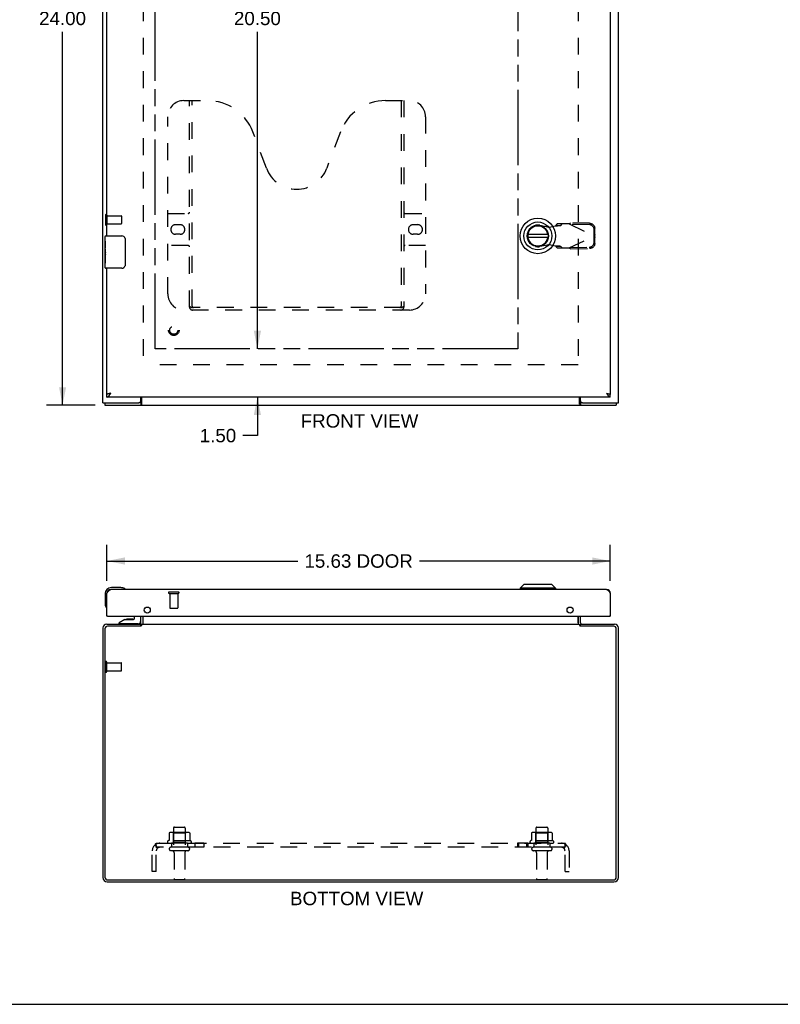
# Model space of a CAD drawing. Header units: inches. Extents: x 0 to 94.4, y 0 to 61.1.
# Tile 2 of 4: x 23.6 to 47.2, y 0 to 30.6. Entities that reach past the tile are written whole.
import ezdxf

# ---------------------------------------------------------------- set-up
doc = ezdxf.new("R2010")
doc.units = ezdxf.units.IN
doc.header["$LTSCALE"] = 5.194444
doc.header["$MEASUREMENT"] = 0
doc.linetypes.add('HIDDEN', pattern=[0.2, 0.1, -0.1])
doc.linetypes.add('PHANTOM', pattern=[0.8, 0.45, -0.05, 0.1, -0.05, 0.1, -0.05])
doc.layers.get('0').update_dxf_attribs({"linetype": 'CONTINUOUS'})
for name, color, linetype in [('02___PRT_ALL_AXES', 7, 'CONTINUOUS'), ('AVAILABLE_DOOR_SPACE', 7, 'CONTINUOUS'), ('DEFAULT_2', 8, 'HIDDEN'), ('DIMENSIONS', 7, 'CONTINUOUS')]:
    doc.layers.add(name, color=color, linetype=linetype)
doc.styles.get("Standard").update_dxf_attribs({"font": 'arial.ttf'})
doc.dimstyles.new('DIMSTYLE_1', dxfattribs={"dimtxt": 0.416667, "dimasz": 0.555556, "dimexe": 0.09, "dimexo": 0.07, "dimgap": 0.0375, "dimtad": 0, "dimtih": 1, "dimtoh": 1, "dimzin": 4, "dimdsep": 46, "dimtxsty": 'Standard', "dimblk": '_FILLED', "dimblk1": '_FILLED', "dimblk2": '_FILLED', "dimcen": 0.09, "dimazin": 1, "dimtfac": 1, "dimtdec": 3, "dimtofl": 0, "dimtmove": 0, "dimatfit": 3, "dimldrblk": '_FILLED', "dimfxl": 1, "dimtolj": 1, "dimtzin": 4, "dimarcsym": 0})

# ---------------------------------------------------------------- blocks, each defined once
blk = doc.blocks.new('_FILLED')
at = {"color": 0, "linetype": 'ByBlock'}
blk.add_solid([(0, 0), (-1, 0.2), (-1, -0.2)], dxfattribs=at)
blk = doc.blocks.new('*D2')
at = {"layer": 'DIMENSIONS', "color": 2, "linetype": 'Continuous'}
for p, q in [((25.949, 42.595), (24.442, 42.595)), ((24.942, 42.595), (24.942, 31.012)), ((24.942, 18.595), (24.942, 30.179)), ((25.949, 18.595), (24.442, 18.595))]:
    blk.add_line(p, q, dxfattribs=at)
at = {"layer": 'DIMENSIONS', "color": 2, "linetype": 'Continuous', "xscale": 0.5555555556, "yscale": 0.5555555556, "zscale": 0.5555555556}
for p, rotation in [((24.942, 42.595), 90), ((24.942, 18.595), 270)]:
    blk.add_blockref('_FILLED', p, dxfattribs=dict(at, rotation=rotation))
at = {"layer": 'DIMENSIONS', "color": 2, "linetype": 'Continuous', "insert": (24.942, 30.804), "char_height": 0.4167, "width": 1.45601, "attachment_point": 2, "line_spacing_factor": 0.9}
blk.add_mtext('24.00', dxfattribs=at)
blk = doc.blocks.new('*D5')
at = {"layer": 'DIMENSIONS', "color": 2, "linetype": 'Continuous'}
for p, q in [((26.32, 13.143), (26.32, 14.257)), ((41.945, 13.143), (41.945, 14.257)), ((26.32, 13.757), (32.244, 13.757)), ((41.945, 13.757), (36.022, 13.757))]:
    blk.add_line(p, q, dxfattribs=at)
at = {"layer": 'DIMENSIONS', "color": 2, "linetype": 'Continuous', "xscale": 0.5555555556, "yscale": 0.5555555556, "zscale": 0.5555555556, "rotation": 180}
blk.add_blockref('_FILLED', (26.32, 13.757), dxfattribs=at)
at = {"layer": 'DIMENSIONS', "color": 2, "linetype": 'Continuous', "xscale": 0.5555555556, "yscale": 0.5555555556, "zscale": 0.5555555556}
blk.add_blockref('_FILLED', (41.945, 13.757), dxfattribs=at)
at = {"layer": 'DIMENSIONS', "color": 2, "linetype": 'Continuous', "insert": (34.133, 13.965), "char_height": 0.4167, "width": 3.36121, "attachment_point": 2, "line_spacing_factor": 0.9}
blk.add_mtext('15.63 DOOR', dxfattribs=at)
blk = doc.blocks.new('*D8')
at = {"layer": 'DIMENSIONS', "color": 2, "linetype": 'Continuous'}
for p, q in [((30.99, 40.845), (30.99, 31.012)), ((30.99, 20.345), (30.99, 30.179))]:
    blk.add_line(p, q, dxfattribs=at)
at = {"layer": 'DIMENSIONS', "color": 2, "linetype": 'Continuous', "xscale": 0.5555555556, "yscale": 0.5555555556, "zscale": 0.5555555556}
for p, rotation in [((30.99, 40.845), 90), ((30.99, 20.345), 270)]:
    blk.add_blockref('_FILLED', p, dxfattribs=dict(at, rotation=rotation))
at = {"layer": 'DIMENSIONS', "color": 2, "linetype": 'Continuous', "insert": (30.99, 30.804), "char_height": 0.4167, "width": 1.45601, "attachment_point": 2, "line_spacing_factor": 0.9}
blk.add_mtext('20.50', dxfattribs=at)
blk = doc.blocks.new('*D9')
at = {"layer": 'DIMENSIONS', "color": 2, "linetype": 'Continuous'}
for p, q in [((30.99, 20.345), (30.99, 21.456)), ((30.99, 18.845), (30.99, 17.649)), ((30.99, 17.649), (30.54, 17.649))]:
    blk.add_line(p, q, dxfattribs=at)
at = {"layer": 'DIMENSIONS', "color": 2, "linetype": 'Continuous', "xscale": 0.5555555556, "yscale": 0.5555555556, "zscale": 0.5555555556}
for p, rotation in [((30.99, 20.345), 270), ((30.99, 18.845), 90)]:
    blk.add_blockref('_FILLED', p, dxfattribs=dict(at, rotation=rotation))
at = {"layer": 'DIMENSIONS', "color": 2, "linetype": 'Continuous', "insert": (30.332, 17.858), "char_height": 0.4167, "width": 1.13228, "attachment_point": 3, "line_spacing_factor": 0.9}
blk.add_mtext('1.50', dxfattribs=at)

msp = doc.modelspace()

# ---------------------------------------------------------------- linework, layer by layer
at = {"color": 3, "linetype": 'Continuous'}
for p, q in [((26.195, 18.67), (26.195, 42.52)), ((42.195, 18.67), (42.195, 42.52)), ((41.945, 42.27), (41.945, 18.92)), ((26.32, 23.845), (26.32, 37.345)), ((26.32, 18.92), (26.32, 22.845)), ((26.373, 18.947), (26.369, 18.946)), ((26.378, 18.948), (26.373, 18.947)), ((26.383, 18.949), (26.378, 18.948)), ((26.387, 18.951), (26.383, 18.949)), ((26.392, 18.952), (26.387, 18.951)), ((26.408, 18.956), (26.4, 18.954)), ((26.418, 18.958), (26.408, 18.956)), ((26.437, 18.962), (26.418, 18.958)), ((26.422, 18.939), (26.426, 18.945)), ((26.426, 18.945), (26.43, 18.951)), ((26.43, 18.951), (26.437, 18.962)), ((41.828, 18.962), (41.831, 18.962)), ((41.828, 18.962), (41.834, 18.953)), ((41.831, 18.962), (41.842, 18.959)), ((41.834, 18.953), (41.839, 18.945)), ((41.839, 18.945), (41.843, 18.939)), ((41.842, 18.959), (41.85, 18.957)), ((41.85, 18.957), (41.858, 18.956)), ((41.858, 18.956), (41.863, 18.954)), ((41.87, 18.952), (41.875, 18.951)), ((41.875, 18.951), (41.88, 18.95)), ((41.88, 18.95), (41.885, 18.949)), ((41.885, 18.949), (41.89, 18.948)), ((26.195, 18.67), (27.31, 18.67)), ((41.945, 18.845), (26.32, 18.845)), ((27.37, 18.73), (27.37, 18.845)), ((27.397, 18.845), (27.397, 18.626)), ((40.993, 18.626), (40.993, 18.845)), ((41.02, 18.73), (41.02, 18.845)), ((41.08, 18.67), (42.195, 18.67)), ((41.843, 18.939), (41.847, 18.933)), ((26.258, 18.595), (42.132, 18.595)), ((41.828, 12.871), (26.437, 12.871)), ((26.32, 12.754), (26.326, 12.763)), ((26.32, 12.046), (26.32, 12.754)), ((26.326, 12.763), (26.33, 12.769)), ((26.33, 12.769), (26.333, 12.775)), ((41.926, 12.783), (41.93, 12.778)), ((41.93, 12.778), (41.934, 12.772)), ((41.934, 12.772), (41.938, 12.766)), ((41.945, 12.754), (41.945, 12.046)), ((26.335, 12.046), (41.93, 12.046)), ((27.37, 11.84), (27.37, 12.046)), ((27.447, 11.805), (27.447, 12.046)), ((40.943, 12.046), (40.943, 11.805)), ((41.02, 11.84), (41.02, 12.046)), ((26.195, 11.681), (26.195, 3.934)), ((26.258, 11.655), (26.258, 3.941)), ((26.312, 11.798), (27.37, 11.798)), ((27.372, 11.735), (26.338, 11.735)), ((27.373, 11.737), (27.372, 11.735)), ((27.375, 11.738), (27.373, 11.737)), ((27.378, 11.741), (27.375, 11.738)), ((27.38, 11.743), (27.378, 11.741)), ((27.384, 11.747), (27.38, 11.743)), ((27.386, 11.749), (27.384, 11.747)), ((27.397, 11.798), (27.397, 11.76)), ((27.397, 11.798), (40.993, 11.798)), ((40.958, 11.801), (40.959, 11.8)), ((40.993, 11.798), (40.993, 11.76)), ((41.01, 11.743), (41.013, 11.741)), ((41.013, 11.741), (41.015, 11.738)), ((41.015, 11.738), (41.017, 11.737)), ((41.017, 11.737), (41.018, 11.735)), ((42.052, 11.735), (41.018, 11.735)), ((41.02, 11.798), (42.078, 11.798)), ((42.132, 3.941), (42.132, 11.655)), ((42.195, 3.934), (42.195, 11.681)), ((26.331, 3.798), (42.059, 3.798)), ((26.338, 3.861), (42.052, 3.861))]:
    msp.add_line(p, q, dxfattribs=at)
at = {"color": 7, "linetype": 'Continuous'}
for p, q in [((26.275, 23.845), (26.785, 23.845)), ((40.008, 23.885), (39.383, 23.885)), ((26.885, 23.745), (26.885, 22.945)), ((39.383, 23.806), (40.008, 23.806)), ((26.26, 23.23), (26.26, 23.263)), ((26.26, 22.86), (26.26, 23)), ((26.785, 22.845), (26.275, 22.845)), ((26.258, 18.67), (26.258, 18.595)), ((26.32, 18.845), (26.32, 18.92)), ((27.372, 18.67), (27.31, 18.67)), ((27.372, 18.67), (27.372, 18.595)), ((41.08, 18.67), (41.018, 18.67)), ((41.018, 18.67), (41.018, 18.595)), ((41.945, 18.845), (41.945, 18.92)), ((42.132, 18.67), (42.132, 18.595)), ((26.749, 12.931), (26.46, 12.931)), ((26.787, 12.928), (26.749, 12.931)), ((26.885, 12.884), (26.885, 12.885)), ((39.262, 13.029), (39.144, 12.911)), ((39.144, 12.911), (39.144, 12.871)), ((40.246, 12.911), (39.144, 12.911)), ((40.128, 13.029), (39.262, 13.029)), ((40.128, 13.029), (40.246, 12.911)), ((40.246, 12.911), (40.246, 12.871)), ((26.26, 12.731), (26.26, 12.442)), ((26.26, 12.442), (26.263, 12.404)), ((26.305, 12.313), (26.306, 12.309)), ((26.306, 12.309), (26.306, 12.308)), ((26.335, 12.046), (26.32, 12.046)), ((26.87, 11.941), (26.694, 11.842)), ((26.87, 11.941), (27.147, 11.941)), ((27.029, 11.957), (26.959, 11.957)), ((27.099, 11.957), (27.029, 11.957)), ((27.178, 11.972), (27.178, 12.046)), ((27.363, 12.046), (27.363, 11.882)), ((27.445, 11.84), (27.445, 12.046)), ((40.945, 11.84), (40.945, 12.046)), ((41.93, 12.046), (41.945, 12.046)), ((26.694, 11.803), (26.694, 11.842)), ((27.284, 11.803), (26.694, 11.803)), ((26.899, 11.798), (26.899, 11.803)), ((27.158, 11.798), (27.159, 11.803)), ((27.37, 11.735), (27.37, 11.798)), ((27.387, 11.75), (27.37, 11.776)), ((41.003, 11.75), (41.02, 11.776)), ((41.02, 11.735), (41.02, 11.798)), ((0, 0), (94.444, 0))]:
    msp.add_line(p, q, dxfattribs=at)
for points in [[(26.878, 23.782), (26.88, 23.776), (26.882, 23.77), (26.883, 23.764), (26.884, 23.758), (26.885, 23.752), (26.885, 23.745)], [(26.885, 22.945), (26.885, 22.939), (26.884, 22.933), (26.883, 22.927), (26.882, 22.921), (26.88, 22.915), (26.878, 22.909)], [(27.381, 18.675), (27.38, 18.674), (27.379, 18.673), (27.378, 18.673), (27.377, 18.672), (27.376, 18.671), (27.375, 18.671), (27.374, 18.671), (27.373, 18.67), (27.372, 18.67)], [(27.397, 18.681), (27.396, 18.682), (27.396, 18.682), (27.395, 18.682), (27.394, 18.682), (27.392, 18.682), (27.391, 18.682), (27.39, 18.681), (27.389, 18.681), (27.388, 18.68), (27.386, 18.679), (27.385, 18.679), (27.384, 18.678), (27.383, 18.677), (27.381, 18.675)], [(40.993, 18.681), (40.994, 18.682), (40.995, 18.682), (40.996, 18.682), (40.997, 18.682), (40.998, 18.682), (40.999, 18.682), (41, 18.681), (41.001, 18.681), (41.003, 18.68), (41.004, 18.679), (41.005, 18.679), (41.006, 18.678), (41.007, 18.677)], [(41.007, 18.677), (41.009, 18.675), (41.01, 18.674), (41.011, 18.673), (41.012, 18.673), (41.013, 18.672), (41.014, 18.671), (41.015, 18.671), (41.016, 18.671), (41.017, 18.67), (41.018, 18.67)], [(26.885, 12.885), (26.883, 12.885), (26.882, 12.885), (26.878, 12.886)], [(26.306, 12.308), (26.307, 12.306), (26.307, 12.306)]]:
    msp.add_lwpolyline(points, dxfattribs=at)
at = {"color": 3, "linetype": 'Continuous'}
for points in [[(26.369, 18.946), (26.367, 18.945), (26.364, 18.944), (26.362, 18.944), (26.36, 18.943), (26.358, 18.943), (26.356, 18.942), (26.354, 18.941), (26.352, 18.941), (26.351, 18.94), (26.349, 18.94), (26.347, 18.939), (26.345, 18.938), (26.344, 18.938), (26.342, 18.937), (26.341, 18.936), (26.339, 18.936), (26.338, 18.935), (26.336, 18.935), (26.335, 18.934), (26.334, 18.933), (26.332, 18.933), (26.331, 18.932), (26.33, 18.931), (26.329, 18.931), (26.328, 18.93), (26.327, 18.93), (26.326, 18.929), (26.325, 18.928), (26.325, 18.928), (26.324, 18.927), (26.323, 18.927), (26.323, 18.926), (26.322, 18.925), (26.322, 18.925), (26.321, 18.924), (26.321, 18.923), (26.321, 18.923), (26.32, 18.922), (26.32, 18.922), (26.32, 18.921), (26.32, 18.92)], [(26.4, 18.954), (26.397, 18.953), (26.392, 18.952)], [(41.863, 18.954), (41.868, 18.953), (41.87, 18.952)], [(41.89, 18.948), (41.894, 18.946), (41.896, 18.946), (41.899, 18.945), (41.901, 18.944), (41.903, 18.944), (41.905, 18.943), (41.907, 18.943), (41.909, 18.942), (41.911, 18.941), (41.913, 18.941), (41.915, 18.94), (41.916, 18.94), (41.918, 18.939), (41.92, 18.938), (41.921, 18.938), (41.923, 18.937), (41.925, 18.936), (41.926, 18.936), (41.928, 18.935), (41.929, 18.935), (41.93, 18.934), (41.932, 18.933), (41.933, 18.933), (41.934, 18.932), (41.935, 18.931), (41.936, 18.931), (41.937, 18.93), (41.938, 18.93), (41.939, 18.929), (41.94, 18.928), (41.941, 18.928), (41.941, 18.927), (41.942, 18.927), (41.943, 18.926), (41.943, 18.925), (41.944, 18.925), (41.944, 18.924), (41.944, 18.923), (41.945, 18.923), (41.945, 18.922), (41.945, 18.922), (41.945, 18.921), (41.945, 18.92)], [(26.32, 18.845), (26.322, 18.845), (26.324, 18.846), (26.326, 18.846), (26.328, 18.846), (26.33, 18.846), (26.331, 18.847), (26.333, 18.847), (26.335, 18.848), (26.337, 18.848), (26.339, 18.849), (26.341, 18.85), (26.343, 18.851), (26.345, 18.852), (26.347, 18.853), (26.348, 18.854), (26.35, 18.855), (26.352, 18.856), (26.354, 18.857), (26.356, 18.859), (26.358, 18.86), (26.36, 18.862), (26.362, 18.863), (26.364, 18.865), (26.365, 18.866), (26.367, 18.868), (26.369, 18.87), (26.371, 18.872), (26.373, 18.874), (26.375, 18.876), (26.377, 18.878), (26.379, 18.88), (26.38, 18.882), (26.382, 18.884), (26.384, 18.886), (26.386, 18.888), (26.388, 18.891), (26.39, 18.893), (26.392, 18.896), (26.394, 18.898), (26.396, 18.9), (26.397, 18.903), (26.399, 18.906), (26.401, 18.908), (26.403, 18.911), (26.405, 18.914), (26.407, 18.916), (26.409, 18.919), (26.411, 18.922), (26.413, 18.925), (26.414, 18.927), (26.416, 18.93), (26.418, 18.933), (26.422, 18.939)], [(41.847, 18.933), (41.849, 18.93), (41.851, 18.927), (41.853, 18.925), (41.855, 18.922), (41.856, 18.919), (41.858, 18.916), (41.86, 18.914), (41.862, 18.911), (41.864, 18.908), (41.866, 18.906), (41.868, 18.903), (41.87, 18.9), (41.872, 18.898), (41.873, 18.896), (41.875, 18.893), (41.877, 18.891), (41.879, 18.888), (41.881, 18.886), (41.883, 18.884), (41.885, 18.882), (41.887, 18.88), (41.888, 18.878), (41.89, 18.876), (41.892, 18.874), (41.894, 18.872), (41.896, 18.87), (41.898, 18.868), (41.9, 18.866), (41.902, 18.865), (41.904, 18.863), (41.905, 18.862), (41.907, 18.86), (41.909, 18.859), (41.911, 18.857), (41.913, 18.856), (41.915, 18.855), (41.917, 18.854), (41.919, 18.853), (41.921, 18.852), (41.922, 18.851), (41.924, 18.85), (41.926, 18.849), (41.928, 18.848), (41.93, 18.848), (41.932, 18.847), (41.934, 18.847), (41.936, 18.846), (41.938, 18.846), (41.939, 18.846), (41.941, 18.846), (41.943, 18.845), (41.945, 18.845)], [(27.39, 18.615), (27.387, 18.611), (27.386, 18.609), (27.385, 18.607), (27.384, 18.605), (27.383, 18.604), (27.382, 18.602), (27.381, 18.601), (27.38, 18.599), (27.379, 18.598), (27.378, 18.597), (27.376, 18.597), (27.375, 18.596), (27.374, 18.596), (27.373, 18.595), (27.373, 18.595), (27.372, 18.595)], [(27.397, 18.626), (27.396, 18.625), (27.395, 18.624), (27.394, 18.622), (27.393, 18.62), (27.392, 18.619), (27.391, 18.617), (27.39, 18.615)], [(40.993, 18.626), (40.994, 18.625), (40.995, 18.624), (40.996, 18.622), (40.997, 18.62), (40.998, 18.619), (41, 18.617), (41.001, 18.615), (41.003, 18.611)], [(41.003, 18.611), (41.004, 18.609), (41.005, 18.607), (41.006, 18.605), (41.007, 18.604), (41.008, 18.602), (41.009, 18.601), (41.01, 18.599), (41.012, 18.598), (41.013, 18.597), (41.014, 18.597), (41.015, 18.596), (41.016, 18.596), (41.017, 18.595), (41.018, 18.595), (41.018, 18.595)], [(26.333, 12.775), (26.337, 12.781), (26.339, 12.783), (26.341, 12.786), (26.343, 12.789), (26.345, 12.792), (26.347, 12.795), (26.348, 12.798), (26.35, 12.8), (26.352, 12.803), (26.354, 12.806), (26.356, 12.808), (26.358, 12.811), (26.36, 12.813), (26.362, 12.816), (26.364, 12.819), (26.365, 12.821), (26.367, 12.823), (26.369, 12.826), (26.371, 12.828), (26.373, 12.83), (26.375, 12.833), (26.377, 12.835), (26.379, 12.837), (26.38, 12.839), (26.382, 12.841), (26.384, 12.843), (26.386, 12.845), (26.388, 12.847), (26.39, 12.848), (26.392, 12.85), (26.394, 12.852), (26.396, 12.853), (26.397, 12.855), (26.399, 12.856), (26.401, 12.858), (26.403, 12.859), (26.405, 12.86), (26.407, 12.862), (26.409, 12.863), (26.411, 12.864), (26.413, 12.865), (26.414, 12.866), (26.416, 12.867), (26.418, 12.867), (26.42, 12.868), (26.422, 12.869), (26.424, 12.869), (26.426, 12.87), (26.428, 12.87), (26.43, 12.871), (26.431, 12.871), (26.433, 12.871), (26.435, 12.871), (26.437, 12.871)], [(41.828, 12.871), (41.83, 12.871), (41.832, 12.871), (41.834, 12.871), (41.836, 12.871), (41.838, 12.87), (41.839, 12.87), (41.841, 12.869), (41.843, 12.869), (41.845, 12.868), (41.847, 12.867), (41.849, 12.867), (41.851, 12.866), (41.853, 12.865), (41.855, 12.864), (41.856, 12.863), (41.858, 12.862), (41.86, 12.86), (41.862, 12.859), (41.864, 12.858), (41.866, 12.856), (41.868, 12.855), (41.87, 12.853), (41.872, 12.852), (41.873, 12.85), (41.875, 12.848), (41.877, 12.847), (41.879, 12.845), (41.881, 12.843), (41.883, 12.841), (41.885, 12.839), (41.887, 12.837), (41.888, 12.835), (41.89, 12.833), (41.892, 12.83), (41.894, 12.828), (41.896, 12.826), (41.898, 12.823), (41.9, 12.821), (41.902, 12.819), (41.904, 12.816), (41.905, 12.813), (41.907, 12.811), (41.909, 12.808), (41.911, 12.806), (41.913, 12.803), (41.915, 12.8), (41.917, 12.798), (41.919, 12.795), (41.921, 12.792), (41.922, 12.789), (41.924, 12.786), (41.926, 12.783)], [(41.938, 12.766), (41.943, 12.757), (41.945, 12.754)], [(27.351, 11.805), (27.351, 11.805), (27.352, 11.805), (27.353, 11.805), (27.353, 11.805), (27.354, 11.805), (27.355, 11.805), (27.357, 11.804), (27.358, 11.804), (27.359, 11.803)], [(27.359, 11.803), (27.361, 11.801), (27.363, 11.801), (27.364, 11.8), (27.365, 11.799), (27.367, 11.799), (27.368, 11.798), (27.369, 11.798), (27.37, 11.798)], [(27.397, 11.76), (27.396, 11.759), (27.395, 11.758), (27.394, 11.757), (27.393, 11.756), (27.392, 11.754), (27.391, 11.753), (27.39, 11.752), (27.389, 11.751), (27.387, 11.75), (27.386, 11.749)], [(27.431, 11.8), (27.43, 11.8), (27.429, 11.799), (27.427, 11.799), (27.426, 11.798), (27.425, 11.798), (27.424, 11.798)], [(27.435, 11.802), (27.432, 11.801), (27.431, 11.8)], [(27.44, 11.805), (27.438, 11.804), (27.437, 11.804), (27.436, 11.803), (27.435, 11.802)], [(27.447, 11.805), (27.446, 11.805), (27.445, 11.805), (27.444, 11.805), (27.443, 11.805), (27.442, 11.805), (27.441, 11.805), (27.44, 11.805)], [(40.943, 11.805), (40.944, 11.805), (40.945, 11.805), (40.946, 11.805), (40.947, 11.805), (40.948, 11.805), (40.949, 11.805), (40.951, 11.805)], [(40.951, 11.805), (40.952, 11.804), (40.953, 11.804), (40.954, 11.803), (40.955, 11.802), (40.958, 11.801)], [(40.959, 11.8), (40.96, 11.8), (40.962, 11.799), (40.963, 11.799), (40.964, 11.798), (40.965, 11.798), (40.966, 11.798)], [(40.993, 11.76), (40.994, 11.759), (40.995, 11.758), (40.996, 11.757), (40.997, 11.756), (40.998, 11.754), (41, 11.753), (41.001, 11.752), (41.002, 11.751), (41.003, 11.75), (41.004, 11.749), (41.005, 11.748), (41.01, 11.743)], [(41.029, 11.801), (41.027, 11.801), (41.026, 11.8), (41.025, 11.799), (41.024, 11.799), (41.022, 11.798), (41.021, 11.798), (41.02, 11.798)], [(41.039, 11.805), (41.039, 11.805), (41.038, 11.805), (41.038, 11.805), (41.037, 11.805), (41.036, 11.805), (41.035, 11.805), (41.034, 11.804), (41.033, 11.804), (41.031, 11.803), (41.029, 11.801)]]:
    msp.add_lwpolyline(points, dxfattribs=at)
at = {"color": 7, "linetype": 'Continuous'}
for radius in [0.551, 0.433, 0.329, 0.317]:
    msp.add_circle((39.695, 23.845), radius, dxfattribs=at)
at = {"color": 3, "linetype": 'Continuous'}
for centre in [(27.57, 12.234), (40.695, 12.234)]:
    msp.add_circle(centre, 0.094, dxfattribs=at)
at = {"color": 7, "linetype": 'Continuous'}
for centre, radius, start, end in [((39.695, 23.845), 0.315, 10.0787, 349.9213), ((26.275, 23.83), 0.015, 90, 180), ((26.785, 23.745), 0.1, 21.1999, 90), ((26.275, 22.86), 0.015, 180, 270), ((26.785, 22.945), 0.1, 270, 338.8001), ((26.46, 12.731), 0.2, 90, 180), ((26.749, 12.681), 0.25, 59.1101, 90), ((26.87, 12.886), 0.015, 270, 353.6204), ((26.87, 12.883), 0.015, 6.3796, 59.1101), ((26.51, 12.442), 0.25, 180, 210.8899), ((26.308, 12.321), 0.015, 210.8899, 263.6204), ((26.305, 12.321), 0.015, 276.3796, 360), ((26.959, 11.867), 0.09, 90, 124.6434), ((27.099, 11.867), 0.09, 55.8656, 90), ((27.147, 11.972), 0.031, 270, 360), ((27.284, 11.882), 0.079, 270, 360), ((27.328, 11.84), 0.117, 342.3054, 360), ((41.062, 11.84), 0.117, 180, 197.6946)]:
    msp.add_arc(centre, radius, start, end, dxfattribs=at)
at = {"color": 3, "linetype": 'Continuous'}
for centre, radius, start, end in [((27.31, 18.73), 0.06, 270, 360), ((41.08, 18.73), 0.06, 180, 270), ((26.437, 12.754), 0.117, 90, 180), ((41.828, 12.754), 0.117, 0, 90), ((26.335, 12.061), 0.015, 180, 270), ((41.93, 12.061), 0.015, 270, 360), ((26.312, 11.681), 0.117, 90, 180), ((26.338, 11.655), 0.08, 90, 180), ((27.328, 11.84), 0.042, 270, 360), ((41.062, 11.84), 0.042, 180, 270), ((42.052, 11.655), 0.08, 0, 90), ((42.078, 11.681), 0.117, 0, 90), ((26.331, 3.934), 0.136, 180, 270), ((26.338, 3.941), 0.08, 180, 270), ((42.052, 3.941), 0.08, 270, 360), ((42.059, 3.934), 0.136, 270, 360)]:
    msp.add_arc(centre, radius, start, end, dxfattribs=at)
at = {"layer": '02___PRT_ALL_AXES', "color": 8, "linetype": 'HIDDEN'}
for p, q in [((26.313, 24.221), (26.313, 24.469)), ((26.313, 24.469), (26.76, 24.469)), ((26.313, 24.221), (26.76, 24.221)), ((28.271, 12.753), (28.271, 12.306)), ((28.271, 12.753), (28.519, 12.753)), ((28.519, 12.753), (28.519, 12.306)), ((26.313, 10.349), (26.313, 10.597)), ((26.313, 10.597), (26.76, 10.597)), ((26.313, 10.349), (26.76, 10.349)), ((28.387, 5.468), (28.387, 4.873)), ((28.753, 5.468), (28.753, 4.873)), ((39.637, 5.468), (39.637, 4.873)), ((40.003, 5.468), (40.003, 4.873)), ((28.926, 5.068), (28.214, 5.068)), ((28.236, 4.998), (28.32, 4.998)), ((28.32, 4.998), (28.32, 4.873)), ((28.82, 4.998), (28.32, 4.998)), ((28.82, 4.998), (28.82, 4.873)), ((28.82, 4.998), (28.904, 4.998)), ((29.048, 4.998), (29.048, 4.873)), ((29.329, 4.998), (29.048, 4.998)), ((29.329, 4.998), (29.329, 4.873)), ((39.381, 4.998), (39.061, 4.998)), ((39.061, 4.998), (39.061, 4.873)), ((39.1, 4.998), (39.1, 4.873)), ((39.342, 4.998), (39.342, 4.873)), ((39.381, 4.998), (39.381, 4.873)), ((40.176, 5.068), (39.464, 5.068)), ((39.486, 4.998), (39.57, 4.998)), ((40.07, 4.998), (39.57, 4.998)), ((39.57, 4.998), (39.57, 4.873)), ((40.07, 4.998), (40.154, 4.998)), ((40.07, 4.998), (40.07, 4.873)), ((28.82, 4.873), (28.32, 4.873)), ((28.404, 4.705), (28.404, 3.903)), ((28.736, 4.705), (28.736, 3.903)), ((29.329, 4.873), (29.048, 4.873)), ((39.381, 4.873), (39.061, 4.873)), ((40.07, 4.873), (39.57, 4.873)), ((39.654, 4.705), (39.654, 3.903)), ((39.986, 4.705), (39.986, 3.903))]:
    msp.add_line(p, q, dxfattribs=at)
at = {"layer": '02___PRT_ALL_AXES', "color": 7, "linetype": 'Continuous'}
for p, q in [((26.26, 23.686), (26.26, 23.83)), ((26.26, 23.43), (26.26, 23.683)), ((26.269, 23.628), (26.26, 23.628)), ((26.27, 23.461), (26.27, 23.617)), ((26.26, 23.461), (26.27, 23.461)), ((26.26, 22.86), (26.26, 23.428)), ((26.263, 23.398), (26.26, 23.398)), ((26.26, 23.266), (26.269, 23.266)), ((26.26, 23.23), (26.27, 23.23)), ((26.27, 23.277), (26.27, 23.33)), ((26.27, 23), (26.27, 23.23)), ((26.26, 23.167), (26.27, 23.167)), ((26.26, 23), (26.27, 23))]:
    msp.add_line(p, q, dxfattribs=at)
for points in [[(26.26, 23.686), (26.26, 23.683), (26.261, 23.679), (26.262, 23.674), (26.263, 23.667), (26.264, 23.661), (26.266, 23.653), (26.267, 23.645), (26.268, 23.636), (26.269, 23.627), (26.27, 23.617)], [(26.26, 23.43), (26.26, 23.423), (26.261, 23.416), (26.262, 23.407), (26.263, 23.399), (26.264, 23.39), (26.265, 23.381), (26.266, 23.372), (26.267, 23.363), (26.268, 23.354), (26.269, 23.346), (26.27, 23.338), (26.27, 23.33)], [(26.27, 23.277), (26.27, 23.271), (26.269, 23.265), (26.269, 23.258), (26.268, 23.253), (26.268, 23.247), (26.267, 23.241)]]:
    msp.add_lwpolyline(points, dxfattribs=at)
at = {"layer": '02___PRT_ALL_AXES', "color": 8, "linetype": 'HIDDEN'}
msp.add_circle((28.395, 20.92), 0.124, dxfattribs=at)
at = {"layer": '02___PRT_ALL_AXES', "color": 7, "linetype": 'Continuous'}
msp.add_arc((26.46, 12.731), 0.2, 166.9743, 170.9576, dxfattribs=at)
at = {"layer": '02___PRT_ALL_AXES', "color": 8, "linetype": 'HIDDEN'}
for centre, radius, start, end in [((28.236, 5.037), 0.0384, 124.4497, 270), ((28.57, 4.468), 0.698, 117.6814, 120.6631), ((28.57, 4.468), 0.698, 59.3369, 62.3186), ((28.904, 5.037), 0.0384, 270, 55.5503), ((39.486, 5.037), 0.0384, 124.4497, 270), ((39.82, 4.468), 0.698, 117.6814, 120.6631), ((39.82, 4.468), 0.698, 59.3369, 62.3186), ((40.154, 5.037), 0.0384, 270, 55.5503)]:
    msp.add_arc(centre, radius, start, end, dxfattribs=at)
at = {"layer": '02___PRT_ALL_AXES', "color": 7, "linetype": 'Continuous'}
msp.add_ellipse((26.46, 23.263), major_axis=(0.2, 0), ratio=0.432808, start_param=-3.141593, end_param=-2.879776, dxfattribs=at)
at = {"layer": 'AVAILABLE_DOOR_SPACE', "color": 40, "linetype": 'PHANTOM'}
for p, q in [((27.82, 20.345), (27.82, 40.845)), ((39.07, 40.845), (39.07, 20.345)), ((39.07, 20.345), (27.82, 20.345))]:
    msp.add_line(p, q, dxfattribs=at)
at = {"layer": 'DEFAULT_2', "color": 8, "linetype": 'HIDDEN'}
for p, q in [((27.445, 41.42), (27.445, 19.77)), ((40.945, 41.42), (40.945, 19.77)), ((28.708, 28.045), (29.444, 28.045)), ((28.883, 21.635), (28.883, 28.045)), ((28.963, 21.665), (28.963, 28.045)), ((34.971, 28.045), (35.708, 28.045)), ((35.453, 28.045), (35.453, 21.665)), ((35.533, 28.045), (35.533, 21.635)), ((28.208, 22.045), (28.208, 27.545)), ((36.208, 27.545), (36.208, 22.045)), ((31.271, 25.944), (30.848, 27.072)), ((33.567, 27.072), (33.144, 25.944)), ((26.27, 24.487), (26.27, 24.203)), ((26.313, 24.487), (26.313, 24.203)), ((26.77, 24.459), (26.77, 24.231)), ((28.208, 24.545), (28.843, 24.545)), ((35.573, 24.545), (36.208, 24.545)), ((28.452, 24.195), (28.589, 24.195)), ((35.827, 24.195), (35.964, 24.195)), ((39.755, 24.175), (40.049, 24.121)), ((40.049, 24.121), (40.246, 24.159)), ((40.292, 24.219), (40.25, 24.173)), ((40.25, 24.173), (40.405, 24.173)), ((40.666, 24.219), (40.292, 24.219)), ((40.405, 24.173), (40.447, 24.219)), ((40.666, 24.219), (41.453, 23.845)), ((40.694, 24.206), (40.714, 24.248)), ((41.284, 24.196), (40.694, 24.206)), ((41.304, 24.237), (40.714, 24.248)), ((28.589, 23.895), (28.452, 23.895)), ((35.964, 23.895), (35.827, 23.895)), ((40.666, 23.471), (41.453, 23.845)), ((41.447, 23.848), (41.443, 24.041)), ((41.443, 23.649), (41.447, 23.842)), ((41.466, 23.89), (41.447, 23.848)), ((41.447, 23.842), (41.466, 23.801)), ((41.458, 23.86), (41.453, 23.845)), ((41.453, 23.845), (41.458, 23.83)), ((41.466, 23.89), (41.463, 24.083)), ((41.466, 23.89), (41.464, 23.883)), ((28.843, 23.545), (28.208, 23.545)), ((36.208, 23.545), (35.573, 23.545)), ((40.049, 23.57), (39.755, 23.516)), ((40.246, 23.532), (40.049, 23.57)), ((41.463, 23.608), (41.466, 23.801)), ((40.405, 23.517), (40.25, 23.517)), ((40.25, 23.517), (40.292, 23.471)), ((40.292, 23.471), (40.666, 23.471)), ((40.447, 23.471), (40.405, 23.517)), ((40.694, 23.485), (41.284, 23.495)), ((40.714, 23.443), (40.694, 23.485)), ((40.714, 23.443), (41.304, 23.453)), ((35.708, 21.545), (28.708, 21.545)), ((35.449, 21.625), (28.966, 21.625)), ((40.943, 19.845), (27.447, 19.845)), ((28.253, 12.796), (28.537, 12.796)), ((28.253, 12.753), (28.537, 12.753)), ((28.281, 12.296), (28.509, 12.296)), ((26.27, 10.331), (26.27, 10.615)), ((26.313, 10.331), (26.313, 10.615)), ((26.77, 10.359), (26.77, 10.587)), ((28.251, 5.313), (28.251, 5.095)), ((28.826, 5.334), (28.314, 5.334)), ((28.387, 5.314), (28.367, 5.334)), ((28.387, 5.018), (28.387, 5.314)), ((28.754, 5.314), (28.387, 5.314)), ((28.417, 5.498), (28.723, 5.498)), ((28.754, 5.314), (28.774, 5.334)), ((28.754, 5.018), (28.754, 5.314)), ((28.889, 5.313), (28.889, 5.095)), ((39.501, 5.313), (39.501, 5.095)), ((40.076, 5.334), (39.564, 5.334)), ((39.637, 5.314), (39.617, 5.334)), ((40.004, 5.314), (39.637, 5.314)), ((39.637, 5.018), (39.637, 5.314)), ((39.667, 5.498), (39.973, 5.498)), ((40.004, 5.314), (40.024, 5.334)), ((40.004, 5.018), (40.004, 5.314)), ((40.139, 5.313), (40.139, 5.095)), ((27.813, 4.944), (27.892, 4.848)), ((27.851, 4.873), (27.851, 4.998)), ((27.851, 4.998), (40.539, 4.998)), ((27.854, 4.918), (27.854, 4.919)), ((27.855, 4.916), (27.854, 4.918)), ((27.855, 4.915), (27.855, 4.916)), ((27.855, 4.914), (27.855, 4.915)), ((27.856, 4.912), (27.855, 4.914)), ((27.856, 4.911), (27.856, 4.912)), ((27.857, 4.909), (27.856, 4.911)), ((27.857, 4.908), (27.857, 4.909)), ((27.858, 4.906), (27.857, 4.908)), ((27.858, 4.905), (27.858, 4.906)), ((27.859, 4.903), (27.858, 4.905)), ((27.859, 4.902), (27.859, 4.903)), ((27.86, 4.9), (27.859, 4.902)), ((27.86, 4.899), (27.86, 4.9)), ((27.861, 4.897), (27.86, 4.899)), ((27.862, 4.895), (27.861, 4.897)), ((28.387, 5.018), (28.367, 4.998)), ((28.754, 5.018), (28.387, 5.018)), ((28.754, 5.018), (28.774, 4.998)), ((39.637, 5.018), (39.617, 4.998)), ((40.004, 5.018), (39.637, 5.018)), ((40.004, 5.018), (40.024, 4.998)), ((40.577, 4.944), (40.498, 4.848)), ((40.527, 4.89), (40.526, 4.889)), ((40.528, 4.893), (40.527, 4.892)), ((40.527, 4.892), (40.527, 4.89)), ((40.529, 4.895), (40.528, 4.893)), ((40.53, 4.898), (40.529, 4.897)), ((40.529, 4.897), (40.529, 4.895)), ((40.531, 4.901), (40.53, 4.9)), ((40.53, 4.9), (40.53, 4.898)), ((40.532, 4.904), (40.531, 4.903)), ((40.531, 4.903), (40.531, 4.901)), ((40.533, 4.907), (40.532, 4.906)), ((40.532, 4.906), (40.532, 4.904)), ((40.534, 4.91), (40.533, 4.908)), ((40.533, 4.908), (40.533, 4.907)), ((40.535, 4.914), (40.534, 4.912)), ((40.534, 4.912), (40.534, 4.911)), ((40.534, 4.911), (40.534, 4.91)), ((40.536, 4.916), (40.535, 4.915)), ((40.535, 4.915), (40.535, 4.914)), ((40.537, 4.921), (40.536, 4.92)), ((40.536, 4.92), (40.536, 4.919)), ((40.536, 4.919), (40.536, 4.917)), ((40.536, 4.917), (40.536, 4.916)), ((40.538, 4.924), (40.537, 4.923)), ((40.537, 4.923), (40.537, 4.922)), ((40.537, 4.922), (40.537, 4.921)), ((40.538, 4.926), (40.538, 4.925)), ((40.538, 4.925), (40.538, 4.924)), ((40.539, 4.873), (40.539, 4.998)), ((27.726, 4.123), (27.726, 4.761)), ((40.539, 4.873), (27.851, 4.873)), ((27.851, 4.123), (27.851, 4.761)), ((27.866, 4.885), (27.865, 4.886)), ((27.867, 4.883), (27.866, 4.885)), ((27.867, 4.882), (27.867, 4.883)), ((27.868, 4.881), (27.867, 4.882)), ((27.879, 4.855), (27.874, 4.86)), ((28.835, 4.767), (28.306, 4.767)), ((40.085, 4.767), (39.556, 4.767)), ((40.518, 4.872), (40.519, 4.873)), ((40.522, 4.879), (40.521, 4.878)), ((40.523, 4.882), (40.522, 4.88)), ((40.522, 4.88), (40.522, 4.879)), ((40.524, 4.884), (40.523, 4.883)), ((40.523, 4.883), (40.523, 4.882)), ((40.525, 4.886), (40.524, 4.884)), ((40.526, 4.889), (40.525, 4.887)), ((40.525, 4.887), (40.525, 4.886)), ((40.539, 4.123), (40.539, 4.761)), ((40.664, 4.761), (40.664, 4.123)), ((27.851, 4.123), (27.726, 4.123)), ((40.539, 4.123), (40.664, 4.123)), ((28.434, 3.873), (28.706, 3.873)), ((39.684, 3.873), (39.956, 3.873))]:
    msp.add_line(p, q, dxfattribs=at)
for points in [[(40.246, 24.159), (40.262, 24.16), (40.278, 24.161), (40.294, 24.162), (40.309, 24.163), (40.324, 24.164), (40.337, 24.165), (40.35, 24.166), (40.362, 24.167), (40.373, 24.168), (40.382, 24.169), (40.39, 24.17), (40.397, 24.171), (40.402, 24.172), (40.405, 24.173)], [(40.25, 24.173), (40.25, 24.171), (40.249, 24.168), (40.249, 24.166), (40.248, 24.164), (40.247, 24.161), (40.246, 24.159)], [(40.666, 24.219), (40.674, 24.224), (40.682, 24.229), (40.69, 24.234), (40.698, 24.238), (40.706, 24.243), (40.714, 24.248)], [(41.443, 24.041), (41.442, 24.056), (41.44, 24.071), (41.436, 24.086), (41.43, 24.1), (41.423, 24.113), (41.415, 24.126), (41.406, 24.138), (41.396, 24.149), (41.384, 24.16), (41.372, 24.169), (41.358, 24.177), (41.344, 24.183), (41.33, 24.188), (41.315, 24.192), (41.3, 24.195), (41.284, 24.196)], [(41.304, 24.237), (41.32, 24.236), (41.335, 24.234), (41.35, 24.23), (41.364, 24.225), (41.378, 24.218), (41.391, 24.21), (41.404, 24.201), (41.415, 24.191), (41.426, 24.18), (41.435, 24.168), (41.443, 24.155), (41.45, 24.141), (41.455, 24.127), (41.459, 24.113), (41.462, 24.098), (41.463, 24.083)], [(41.464, 23.883), (41.46, 23.868), (41.458, 23.86)], [(40.405, 23.517), (40.402, 23.518), (40.397, 23.519), (40.39, 23.52), (40.382, 23.522), (40.373, 23.523), (40.362, 23.524), (40.35, 23.525), (40.337, 23.526), (40.324, 23.527), (40.309, 23.528), (40.294, 23.529), (40.278, 23.53), (40.262, 23.531), (40.246, 23.532)], [(40.246, 23.532), (40.247, 23.529), (40.248, 23.527), (40.249, 23.525), (40.249, 23.522), (40.25, 23.52), (40.25, 23.517)], [(41.284, 23.495), (41.3, 23.496), (41.315, 23.498), (41.33, 23.502), (41.344, 23.507), (41.358, 23.514), (41.372, 23.522), (41.384, 23.531), (41.396, 23.541), (41.406, 23.552), (41.415, 23.565), (41.423, 23.577), (41.43, 23.591), (41.436, 23.605), (41.44, 23.62), (41.442, 23.634), (41.443, 23.649)], [(41.463, 23.608), (41.462, 23.593), (41.459, 23.578), (41.455, 23.564), (41.45, 23.549), (41.443, 23.536), (41.435, 23.523), (41.426, 23.511), (41.415, 23.5), (41.404, 23.489), (41.391, 23.48), (41.378, 23.472), (41.364, 23.466), (41.35, 23.461), (41.335, 23.457), (41.32, 23.454), (41.304, 23.453)], [(41.458, 23.83), (41.462, 23.815), (41.464, 23.808), (41.466, 23.801)], [(40.714, 23.443), (40.706, 23.448), (40.698, 23.452), (40.69, 23.457), (40.682, 23.462), (40.674, 23.467), (40.666, 23.471)], [(28.873, 21.665), (28.885, 21.657), (28.897, 21.65), (28.909, 21.643), (28.921, 21.637), (28.933, 21.632), (28.944, 21.628), (28.955, 21.626), (28.966, 21.625)], [(35.449, 21.625), (35.46, 21.626), (35.471, 21.628), (35.483, 21.632), (35.494, 21.637), (35.506, 21.643), (35.518, 21.65), (35.53, 21.657), (35.543, 21.665)], [(28.257, 5.322), (28.256, 5.321), (28.254, 5.32), (28.253, 5.319), (28.252, 5.317), (28.252, 5.316), (28.251, 5.314), (28.251, 5.313)], [(28.883, 5.322), (28.885, 5.321), (28.886, 5.32), (28.887, 5.319), (28.888, 5.317), (28.889, 5.316), (28.889, 5.314), (28.889, 5.313)], [(39.507, 5.322), (39.506, 5.321), (39.504, 5.32), (39.503, 5.319), (39.502, 5.317), (39.502, 5.316), (39.501, 5.314), (39.501, 5.313)], [(40.133, 5.322), (40.135, 5.321), (40.136, 5.32), (40.137, 5.319), (40.138, 5.317), (40.139, 5.316), (40.139, 5.314), (40.139, 5.313)], [(27.813, 4.944), (27.814, 4.946), (27.816, 4.947), (27.818, 4.949), (27.819, 4.951), (27.821, 4.954), (27.822, 4.957), (27.824, 4.959), (27.825, 4.962), (27.827, 4.965), (27.828, 4.968), (27.831, 4.974)], [(27.831, 4.974), (27.832, 4.977), (27.833, 4.98), (27.834, 4.982), (27.836, 4.985), (27.837, 4.987), (27.838, 4.989), (27.839, 4.991), (27.841, 4.992), (27.842, 4.994), (27.843, 4.995), (27.844, 4.996), (27.846, 4.997), (27.847, 4.997), (27.848, 4.998), (27.85, 4.998), (27.851, 4.998)], [(27.854, 4.919), (27.854, 4.92), (27.853, 4.921), (27.853, 4.922), (27.853, 4.922), (27.853, 4.923), (27.853, 4.924), (27.853, 4.924), (27.853, 4.925), (27.852, 4.926), (27.852, 4.926), (27.852, 4.927), (27.852, 4.927), (27.852, 4.928), (27.852, 4.928), (27.852, 4.929), (27.852, 4.93), (27.852, 4.93), (27.852, 4.931), (27.851, 4.931), (27.851, 4.931), (27.851, 4.932), (27.851, 4.932), (27.851, 4.932), (27.851, 4.933), (27.851, 4.933)], [(27.851, 4.933), (27.851, 4.933), (27.851, 4.933), (27.851, 4.933), (27.851, 4.933), (27.851, 4.933), (27.851, 4.932), (27.851, 4.932), (27.851, 4.932), (27.851, 4.932), (27.851, 4.931), (27.851, 4.931), (27.851, 4.93), (27.851, 4.93), (27.851, 4.93)], [(27.865, 4.886), (27.865, 4.888), (27.864, 4.889), (27.864, 4.889), (27.864, 4.89), (27.863, 4.891), (27.863, 4.892), (27.863, 4.893), (27.862, 4.894), (27.862, 4.894), (27.862, 4.895)], [(28.251, 5.095), (28.251, 5.093), (28.251, 5.092), (28.251, 5.091), (28.25, 5.09), (28.25, 5.09), (28.25, 5.089), (28.249, 5.089), (28.249, 5.088), (28.249, 5.088), (28.248, 5.087), (28.248, 5.087), (28.248, 5.087), (28.247, 5.087), (28.247, 5.086), (28.247, 5.086), (28.246, 5.086), (28.246, 5.086), (28.246, 5.086)], [(28.894, 5.086), (28.894, 5.086), (28.894, 5.086), (28.894, 5.086), (28.893, 5.086), (28.893, 5.087), (28.893, 5.087), (28.892, 5.087), (28.892, 5.087), (28.892, 5.088), (28.891, 5.088), (28.891, 5.089), (28.891, 5.089), (28.89, 5.09), (28.89, 5.09), (28.89, 5.091), (28.889, 5.092), (28.889, 5.093), (28.889, 5.095)], [(39.501, 5.095), (39.501, 5.093), (39.501, 5.092), (39.501, 5.091), (39.5, 5.09), (39.5, 5.09), (39.5, 5.089), (39.499, 5.089), (39.499, 5.088), (39.499, 5.088), (39.498, 5.087), (39.498, 5.087), (39.498, 5.087), (39.497, 5.087), (39.497, 5.086), (39.497, 5.086), (39.496, 5.086), (39.496, 5.086), (39.496, 5.086)], [(40.144, 5.086), (40.144, 5.086), (40.144, 5.086), (40.144, 5.086), (40.143, 5.086), (40.143, 5.087), (40.143, 5.087), (40.142, 5.087), (40.142, 5.087), (40.142, 5.088), (40.141, 5.088), (40.141, 5.089), (40.141, 5.089), (40.14, 5.09), (40.14, 5.09), (40.14, 5.091), (40.139, 5.092), (40.139, 5.093), (40.139, 5.095)], [(40.539, 4.933), (40.539, 4.933), (40.539, 4.933), (40.539, 4.933), (40.539, 4.933), (40.539, 4.933), (40.539, 4.932), (40.539, 4.932), (40.539, 4.932), (40.539, 4.931), (40.539, 4.931), (40.539, 4.931), (40.539, 4.93), (40.539, 4.93), (40.538, 4.929), (40.538, 4.929), (40.538, 4.928), (40.538, 4.928), (40.538, 4.927), (40.538, 4.927), (40.538, 4.926)], [(40.562, 4.968), (40.56, 4.974), (40.558, 4.977), (40.557, 4.98), (40.556, 4.982), (40.555, 4.985), (40.553, 4.987), (40.552, 4.989), (40.551, 4.991), (40.55, 4.992), (40.548, 4.994), (40.547, 4.995), (40.546, 4.996), (40.544, 4.997), (40.543, 4.997), (40.542, 4.998), (40.54, 4.998), (40.539, 4.998)], [(40.539, 4.93), (40.539, 4.93), (40.539, 4.93), (40.539, 4.931), (40.539, 4.931), (40.539, 4.932), (40.539, 4.932), (40.539, 4.932), (40.539, 4.933), (40.539, 4.933), (40.539, 4.933)], [(40.577, 4.944), (40.576, 4.946), (40.574, 4.947), (40.573, 4.949), (40.571, 4.951), (40.569, 4.954), (40.568, 4.957), (40.566, 4.959), (40.565, 4.962), (40.564, 4.965), (40.562, 4.968)], [(27.874, 4.86), (27.872, 4.861), (27.87, 4.863), (27.868, 4.865), (27.866, 4.866), (27.864, 4.868), (27.862, 4.869), (27.86, 4.87), (27.859, 4.871), (27.857, 4.872), (27.855, 4.872), (27.854, 4.873), (27.853, 4.873), (27.851, 4.873)], [(27.874, 4.869), (27.874, 4.869), (27.874, 4.869), (27.874, 4.869), (27.874, 4.869), (27.874, 4.869), (27.874, 4.87), (27.874, 4.87), (27.874, 4.87), (27.873, 4.871), (27.873, 4.871), (27.873, 4.871), (27.873, 4.872), (27.872, 4.872), (27.872, 4.873), (27.872, 4.873), (27.872, 4.874), (27.871, 4.874), (27.871, 4.875), (27.871, 4.875), (27.87, 4.876), (27.87, 4.876), (27.87, 4.877), (27.87, 4.878), (27.869, 4.878), (27.869, 4.879), (27.869, 4.879), (27.868, 4.88), (27.868, 4.881)], [(27.871, 4.873), (27.872, 4.872), (27.872, 4.872), (27.872, 4.872), (27.873, 4.871), (27.873, 4.871), (27.873, 4.871), (27.873, 4.87), (27.874, 4.87), (27.874, 4.87), (27.874, 4.87), (27.874, 4.869), (27.874, 4.869), (27.874, 4.869)], [(27.892, 4.848), (27.892, 4.847), (27.891, 4.847), (27.891, 4.847), (27.89, 4.847), (27.889, 4.847), (27.888, 4.848), (27.888, 4.848), (27.887, 4.849), (27.885, 4.849), (27.884, 4.85), (27.883, 4.851), (27.882, 4.853), (27.88, 4.854), (27.879, 4.855)], [(40.498, 4.848), (40.499, 4.847), (40.499, 4.847), (40.5, 4.847), (40.5, 4.847), (40.501, 4.847), (40.502, 4.848), (40.503, 4.848), (40.504, 4.849), (40.505, 4.849), (40.506, 4.85), (40.507, 4.851), (40.509, 4.853), (40.51, 4.854), (40.511, 4.855), (40.515, 4.858)], [(40.515, 4.858), (40.516, 4.86), (40.518, 4.861), (40.52, 4.863), (40.522, 4.865), (40.524, 4.866), (40.526, 4.868), (40.528, 4.869), (40.53, 4.87), (40.532, 4.871), (40.533, 4.872), (40.535, 4.872), (40.536, 4.873), (40.538, 4.873), (40.539, 4.873)], [(40.521, 4.878), (40.52, 4.877), (40.52, 4.876), (40.52, 4.876), (40.52, 4.875), (40.519, 4.875), (40.519, 4.874), (40.519, 4.874), (40.518, 4.873), (40.518, 4.873), (40.518, 4.872), (40.518, 4.872), (40.517, 4.872), (40.517, 4.871), (40.517, 4.871), (40.517, 4.871), (40.517, 4.87), (40.516, 4.87), (40.516, 4.87), (40.516, 4.869), (40.516, 4.869)], [(40.516, 4.869), (40.516, 4.869), (40.516, 4.869), (40.516, 4.869), (40.516, 4.87), (40.516, 4.87), (40.517, 4.87), (40.517, 4.87), (40.517, 4.871), (40.517, 4.871), (40.517, 4.871), (40.518, 4.872), (40.518, 4.872), (40.518, 4.872)], [(40.516, 4.869), (40.516, 4.869), (40.516, 4.869)]]:
    msp.add_lwpolyline(points, dxfattribs=at)
for radius in [0.164, 0.124]:
    msp.add_circle((28.395, 20.92), radius, dxfattribs=at)
for centre, radius, start, end in [((28.708, 27.545), 0.5, 90, 180), ((29.444, 26.545), 1.5, 20.5519, 90), ((34.971, 26.545), 1.5, 90, 159.4481), ((35.708, 27.545), 0.5, 0, 90), ((32.208, 26.295), 1, 200.5519, 339.4481), ((26.292, 24.487), 0.0215, 0, 180), ((26.76, 24.459), 0.01, 0, 90), ((28.843, 24.585), 0.04, 270, 360), ((35.573, 24.585), 0.04, 180, 270), ((26.292, 24.203), 0.0215, 180, 360), ((26.76, 24.231), 0.01, 270, 360), ((28.452, 24.045), 0.15, 90, 270), ((28.589, 24.045), 0.15, 270, 90), ((35.827, 24.045), 0.15, 90, 270), ((35.964, 24.045), 0.15, 270, 90), ((39.695, 23.845), 0.335, 79.673, 280.327), ((28.843, 23.505), 0.04, 0, 90), ((35.573, 23.505), 0.04, 90, 180), ((28.708, 22.045), 0.5, 180, 270), ((35.708, 22.045), 0.5, 270, 360), ((28.973, 21.635), 0.09, 180, 270), ((29.003, 21.665), 0.04, 180, 270), ((35.413, 21.665), 0.04, 270, 360), ((35.443, 21.635), 0.09, 270, 360), ((28.253, 12.775), 0.0215, 90, 270), ((28.537, 12.775), 0.0215, 270, 90), ((28.281, 12.306), 0.01, 180, 270), ((28.509, 12.306), 0.01, 270, 360), ((26.292, 10.615), 0.0215, 360, 180), ((26.76, 10.587), 0.01, 360, 90), ((26.292, 10.331), 0.0215, 180, 0), ((26.76, 10.359), 0.01, 270, 0), ((28.314, 5.193), 0.141, 90, 113.95), ((28.417, 5.468), 0.03, 90, 180), ((28.723, 5.468), 0.03, 0, 90), ((28.826, 5.193), 0.141, 66.05, 90), ((39.564, 5.193), 0.141, 90, 113.95), ((39.667, 5.468), 0.03, 90, 180), ((39.973, 5.468), 0.03, 0, 90), ((40.076, 5.193), 0.141, 66.05, 90), ((27.963, 4.761), 0.237, 90, 180), ((40.427, 4.761), 0.237, 0, 90), ((27.963, 4.761), 0.112, 90, 180), ((28.306, 4.82), 0.053, 90, 270), ((28.342, 4.705), 0.0625, 0, 90), ((28.799, 4.705), 0.0625, 90, 180), ((28.835, 4.82), 0.053, 270, 90), ((39.556, 4.82), 0.053, 90, 270), ((39.592, 4.705), 0.0625, 0, 90), ((40.049, 4.705), 0.0625, 90, 180), ((40.085, 4.82), 0.053, 270, 90), ((40.427, 4.761), 0.112, 0, 90), ((28.434, 3.903), 0.03, 180, 270), ((28.706, 3.903), 0.03, 270, 360), ((39.684, 3.903), 0.03, 180, 270), ((39.956, 3.903), 0.03, 270, 360)]:
    msp.add_arc(centre, radius, start, end, dxfattribs=at)

# ---------------------------------------------------------------- texts
at = {"layer": 'DIMENSIONS', "color": 2, "linetype": 'Continuous', "attachment_point": 2, "line_spacing_factor": 0.9}
for s, insert, char_height, width in [('FRONT VIEW', (34.16, 18.313), 0.4167, 3.64622), ('BOTTOM VIEW', (34.072, 3.493), 0.41667, 4.12949)]:
    msp.add_mtext(s, dxfattribs=dict(at, insert=insert, char_height=char_height, width=width))

# ---------------------------------------------------------------- dimensions: what is measured, and where the dimension line sits
at = {"layer": 'DIMENSIONS', "color": 2, "linetype": 'Continuous'}
for base, p1, p2, picture, middle in [((24.942, 18.595), (26.019, 42.595), (26.019, 18.595), '*D2', (24.937, 30.593)), ((30.99, 20.345), (27.82, 40.845), (27.82, 20.345), '*D8', (30.985, 30.593)), ((30.99, 18.845), (27.82, 20.345), (26.32, 18.845), '*D9', (29.784, 17.647))]:
    dim = msp.add_linear_dim(base=base, p1=p1, p2=p2, angle=270, dimstyle='DIMSTYLE_1', dxfattribs=at)
    dim.commit()
    dim.dimension.update_dxf_attribs({"geometry": picture, "text_midpoint": middle, "dimtype": 160})
dim = msp.add_linear_dim(base=(41.945111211, 13.756539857), p1=(26.32011121, 13.073029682), p2=(41.945111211, 13.073029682), text='<> DOOR', dimstyle='DIMSTYLE_1', dxfattribs=at)
dim.commit()
dim.dimension.update_dxf_attribs({"geometry": '*D5', "text_midpoint": (34.132611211, 13.756539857), "dimtype": 160})

doc.saveas('drawing.dxf')
